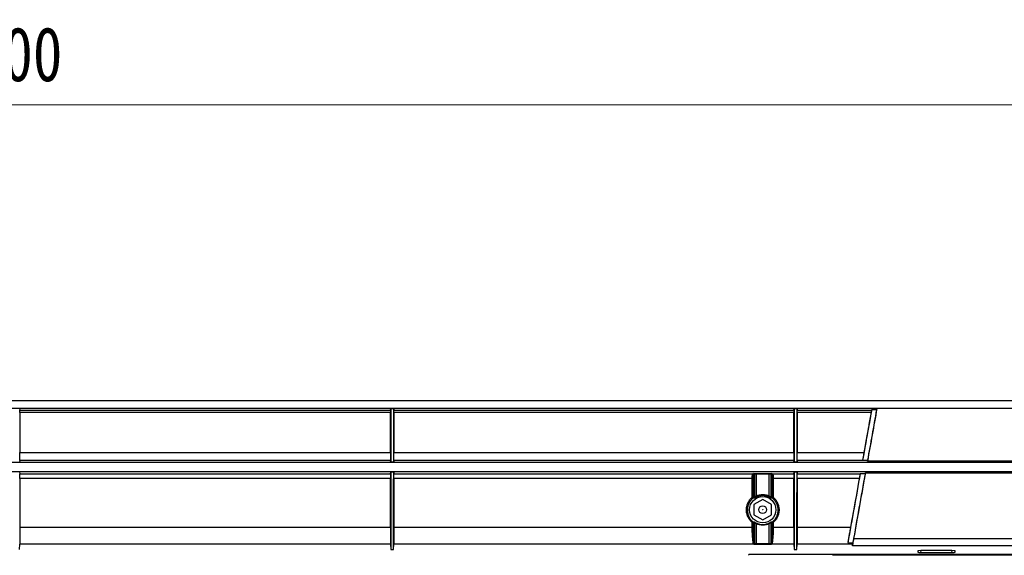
# Model space of a CAD drawing. Header units: millimetres. Extents: x 25 to 1935, y 715 to 2336.
# Tile 242 of 252: x 1713 to 1777, y 1049 to 1083. Entities that reach past the tile are written whole.
import ezdxf

# ---------------------------------------------------------------- set-up
doc = ezdxf.new("R2010")
doc.units = ezdxf.units.MM
doc.header["$LTSCALE"] = 2
doc.layers.get('0').update_dxf_attribs({"color": 2})
doc.styles.add('FS2312', font='simsun.ttf', dxfattribs={"width": 0.8})
doc.dimstyles.new('STANDARD$0', dxfattribs={"dimtxt": 3.5, "dimasz": 3, "dimexe": 1.5, "dimexo": 0.5, "dimgap": 1.5, "dimtad": 1, "dimdec": 1, "dimlfac": 5, "dimdsep": 46, "dimtxsty": 'FS2312', "dimblk1": 'OPEN', "dimblk2": 'OPEN', "dimsah": 1, "dimcen": 0, "dimclrd": 4, "dimclre": 4, "dimclrt": 4, "dimadec": 0, "dimazin": 0, "dimtfac": 1, "dimtdec": 1, "dimtmove": 1, "dimatfit": 0, "dimldrblk": 'OPEN', "dimfxl": 1, "dimtolj": 1, "dimtzin": 0, "dimlwd": 18, "dimlwe": 18, "dimarcsym": 1})

# ---------------------------------------------------------------- blocks, each defined once
blk = doc.blocks.new('_OPEN')
at = {"color": 0}
for p, q in [((-0.966, 0.259), (0, 0)), ((0, 0), (-1, 0)), ((0, 0), (-0.966, -0.259))]:
    blk.add_line(p, q, dxfattribs=at)
blk = doc.blocks.new('*D52')
at = {"color": 4, "lineweight": 18, "transparency": 16777216}
for p, q in [((1643.013, 1034.421), (1643.013, 1079.482)), ((1783.013, 1034.421), (1783.013, 1079.482)), ((1646.013, 1077.982), (1780.013, 1077.982))]:
    blk.add_line(p, q, dxfattribs=at)
at = {"layer": 'Defpoints', "color": 0, "transparency": 16777216}
for p in [(1783.013, 1077.982), (1643.013, 1033.921), (1783.013, 1033.921)]:
    blk.add_point(p, dxfattribs=at)
at = {"color": 4, "lineweight": 18, "transparency": 16777216, "xscale": 3, "yscale": 3, "zscale": 3, "rotation": 180}
blk.add_blockref('_OPEN', (1643.013, 1077.982), dxfattribs=at)
at = {"color": 4, "lineweight": 18, "transparency": 16777216, "xscale": 3, "yscale": 3, "zscale": 3}
blk.add_blockref('_OPEN', (1783.013, 1077.982), dxfattribs=at)
at = {"color": 4, "transparency": 16777216, "insert": (1713.013, 1081.232), "char_height": 3.5, "attachment_point": 5, "style": 'FS2312'}
blk.add_mtext('\\A1;700', dxfattribs=at)

msp = doc.modelspace()

# ---------------------------------------------------------------- linework, layer by layer
at = {"color": 2, "linetype": 'Continuous', "lineweight": 30}
for p, q in [((1625.983, 1058.92), (1800.044, 1058.92)), ((1625.987, 1058.419), (1781.927, 1058.419)), ((1713.113, 1058.401), (1713.122, 1058.282)), ((1713.122, 1058.282), (1737.024, 1058.282)), ((1737.023, 1058.146), (1713.123, 1058.146)), ((1737.024, 1058.282), (1737.033, 1058.401)), ((1737.033, 1058.401), (1737.233, 1058.401)), ((1737.233, 1058.401), (1737.242, 1058.282)), ((1737.242, 1058.282), (1763.024, 1058.282)), ((1763.023, 1058.146), (1737.243, 1058.146)), ((1763.024, 1058.282), (1763.033, 1058.401)), ((1763.033, 1058.401), (1763.233, 1058.401)), ((1763.233, 1058.401), (1763.242, 1058.282)), ((1763.242, 1058.282), (1768.026, 1058.282)), ((1768, 1058.146), (1763.243, 1058.146)), ((1768.026, 1058.282), (1768.032, 1058.304)), ((1768.35, 1058.306), (1768.032, 1058.304)), ((1768.372, 1058.385), (1768.35, 1058.306)), ((1781.906, 1058.385), (1768.372, 1058.385)), ((1713.123, 1055.547), (1737.023, 1055.547)), ((1737.243, 1055.547), (1763.023, 1055.547)), ((1763.243, 1055.547), (1767.535, 1055.547)), ((1781.927, 1054.92), (1644.1, 1054.92)), ((1713.12, 1055.035), (1713.105, 1054.931)), ((1737.027, 1055.035), (1713.12, 1055.035)), ((1737.041, 1054.931), (1737.027, 1055.035)), ((1737.225, 1054.931), (1737.041, 1054.931)), ((1737.24, 1055.035), (1737.225, 1054.931)), ((1763.027, 1055.035), (1737.24, 1055.035)), ((1763.041, 1054.931), (1763.027, 1055.035)), ((1763.225, 1054.931), (1763.041, 1054.931)), ((1763.24, 1055.035), (1763.225, 1054.931)), ((1767.766, 1055.035), (1763.24, 1055.035)), ((1767.765, 1054.997), (1767.766, 1055.035)), ((1781.85, 1054.997), (1767.765, 1054.997)), ((1644.1, 1054.32), (1781.927, 1054.32)), ((1713.104, 1054.31), (1713.121, 1054.182)), ((1737.025, 1054.182), (1737.042, 1054.31)), ((1737.042, 1054.31), (1737.224, 1054.31)), ((1737.224, 1054.31), (1737.241, 1054.182)), ((1763.025, 1054.182), (1763.042, 1054.31)), ((1763.042, 1054.31), (1763.224, 1054.31)), ((1763.224, 1054.31), (1763.241, 1054.182)), ((1713.121, 1054.182), (1737.025, 1054.182)), ((1737.023, 1053.886), (1713.123, 1053.886)), ((1737.241, 1054.182), (1760.378, 1054.182)), ((1760.335, 1053.886), (1737.243, 1053.886)), ((1760.378, 1054.182), (1760.439, 1054.2)), ((1760.596, 1054.207), (1761.43, 1054.207)), ((1760.596, 1054.163), (1760.596, 1054.207)), ((1761.43, 1054.163), (1760.596, 1054.163)), ((1761.43, 1054.163), (1761.43, 1054.207)), ((1761.587, 1054.2), (1761.648, 1054.182)), ((1761.648, 1054.182), (1763.025, 1054.182)), ((1763.023, 1053.886), (1761.691, 1053.886)), ((1763.241, 1054.182), (1767.293, 1054.182)), ((1767.238, 1053.886), (1763.243, 1053.886)), ((1767.293, 1054.182), (1767.295, 1054.187)), ((1767.613, 1054.187), (1767.295, 1054.187)), ((1767.613, 1054.187), (1767.629, 1054.233)), ((1767.629, 1054.233), (1781.839, 1054.233)), ((1761.013, 1052.515), (1760.447, 1052.189)), ((1761.579, 1052.189), (1761.013, 1052.515)), ((1760.447, 1052.189), (1760.447, 1051.536)), ((1761.579, 1051.536), (1761.579, 1052.189)), ((1760.447, 1051.536), (1761.013, 1051.209)), ((1761.013, 1051.209), (1761.579, 1051.536)), ((1713.123, 1050.737), (1737.023, 1050.737)), ((1737.243, 1050.737), (1759.763, 1050.737)), ((1759.763, 1050.737), (1760.336, 1050.737)), ((1761.69, 1050.737), (1762.264, 1050.737)), ((1762.264, 1050.737), (1763.023, 1050.737)), ((1763.243, 1050.737), (1766.676, 1050.737)), ((1766.874, 1050.007), (1781.785, 1050.007)), ((1713.096, 1049.299), (1713.119, 1049.635)), ((1737.028, 1049.635), (1713.119, 1049.635)), ((1737.028, 1049.635), (1737.05, 1049.299)), ((1737.05, 1049.299), (1737.216, 1049.299)), ((1737.216, 1049.299), (1737.239, 1049.635)), ((1759.763, 1049.635), (1737.239, 1049.635)), ((1760.434, 1049.635), (1759.763, 1049.635)), ((1760.439, 1049.631), (1760.434, 1049.635)), ((1760.493, 1049.696), (1760.498, 1049.693)), ((1760.597, 1049.69), (1761.43, 1049.69)), ((1760.597, 1049.618), (1760.597, 1049.69)), ((1761.43, 1049.618), (1760.597, 1049.618)), ((1761.43, 1049.618), (1761.43, 1049.69)), ((1761.528, 1049.693), (1761.533, 1049.696)), ((1761.592, 1049.635), (1761.587, 1049.631)), ((1762.264, 1049.635), (1761.592, 1049.635)), ((1763.028, 1049.635), (1762.264, 1049.635)), ((1763.028, 1049.635), (1763.05, 1049.299)), ((1763.05, 1049.299), (1763.216, 1049.299)), ((1763.216, 1049.299), (1763.239, 1049.635)), ((1766.803, 1049.635), (1763.239, 1049.635)), ((1766.502, 1049.744), (1766.819, 1049.735)), ((1766.793, 1049.526), (1766.803, 1049.635)), ((1781.803, 1049.526), (1766.793, 1049.526)), ((1771.013, 1049.205), (1771.013, 1049.12)), ((1771.214, 1049.225), (1771.191, 1049.099)), ((1773.212, 1049.225), (1771.214, 1049.225)), ((1773.235, 1049.099), (1773.212, 1049.225)), ((1773.413, 1049.12), (1773.413, 1049.205)), ((1782.68, 1048.973), (1760.113, 1048.973)), ((1760.113, 1048.92), (1760.113, 1048.973)), ((1782.013, 1048.92), (1765.504, 1048.92)), ((1771.213, 1049.099), (1773.214, 1049.099))]:
    msp.add_line(p, q, dxfattribs=at)
at = {"color": 2, "linetype": 'Continuous', "lineweight": 30, "flags": 128}
for points in [[(1737.225, 1054.931), (1737.227, 1055.612), (1737.228, 1056.293), (1737.23, 1056.974), (1737.231, 1057.655), (1737.233, 1058.336), (1737.233, 1058.401)], [(1763.225, 1054.931), (1763.227, 1055.612), (1763.228, 1056.293), (1763.23, 1056.974), (1763.231, 1057.655), (1763.233, 1058.336), (1763.233, 1058.401)], [(1737.216, 1049.299), (1737.217, 1050.109), (1737.218, 1050.92), (1737.22, 1051.73), (1737.221, 1052.541), (1737.223, 1053.425), (1737.224, 1054.31)], [(1763.216, 1049.299), (1763.217, 1050.109), (1763.218, 1050.92), (1763.22, 1051.73), (1763.221, 1052.541), (1763.223, 1053.425), (1763.224, 1054.31)], [(1760.498, 1054.143), (1760.478, 1054.137), (1760.437, 1054.125)], [(1761.589, 1054.125), (1761.569, 1054.131), (1761.528, 1054.143)]]:
    msp.add_lwpolyline(points, dxfattribs=at)
at = {"color": 2, "linetype": 'Continuous', "lineweight": 30}
for radius in [0.846, 0.251]:
    msp.add_circle((1761.013, 1051.862), radius, dxfattribs=at)
for centre, radius, start, end in [((1760.346, 1053.792), 0.0945, 59.25138, 96.51442), ((1760.377, 1054.122), 0.0601, 2.89723, 89.02932), ((1760.438, 1054.14), 0.0601, 2.89956, 89.02935), ((1761.588, 1054.14), 0.0601, 90.97065, 177.10044), ((1761.649, 1054.122), 0.0601, 90.97068, 177.10277), ((1761.68, 1053.792), 0.0945, 83.48558, 120.74862), ((1760.347, 1052.56), 0.0995, 61.02578, 96.24702), ((1760.236, 1052.55), 0.147, 19.23553, 47.29997), ((1760.335, 1052.644), 0.06, 311.8472, 2.95655), ((1760.438, 1052.66), 0.0601, 306.68569, 2.8005), ((1760.405, 1052.641), 0.221, 10.97542, 30.04189), ((1761.621, 1052.641), 0.221, 149.95811, 169.02458), ((1761.588, 1052.66), 0.0601, 177.1995, 233.31431), ((1761.691, 1052.644), 0.06, 177.04345, 228.1528), ((1761.68, 1052.56), 0.0995, 83.75298, 118.97422), ((1761.79, 1052.55), 0.147, 132.70003, 160.76447), ((1760.424, 1050.987), 0.108, 117.67917, 144.56057), ((1760.336, 1051.037), 0.0599, 1.76965, 49.73095), ((1760.438, 1051.023), 0.06, 1.92765, 54.704), ((1761.588, 1051.023), 0.06, 125.296, 178.07235), ((1761.691, 1051.037), 0.0599, 130.26905, 178.23035), ((1761.602, 1050.987), 0.108, 35.43943, 62.32083), ((1760.347, 1050.942), 0.107, 63.41145, 95.85592), ((1760.736, 1050.903), 0.15, 139.8457, 158.22047), ((1761.29, 1050.903), 0.15, 21.77953, 40.1543), ((1761.679, 1050.942), 0.107, 84.14408, 116.58855), ((1760.438, 1049.692), 0.0607, 271.54313, 1.09328), ((1761.589, 1049.692), 0.0607, 178.90672, 268.45687)]:
    msp.add_arc(centre, radius, start, end, dxfattribs=at)
for centre, major_axis, ratio, start_param, end_param in [((1764.523, 1034.92), (12.961, 73.5), 0.008594, 1.25081, 1.287864), ((1764.841, 1034.92), (12.749, 72.3), 0.008594, 1.241786, 1.290932), ((1767.991, 1058.083), (0.035, 0.2), 0.008594, 0.088782, 1.25081), ((1767.518, 1055.434), (0.071, 0.4), 0.008594, 1.287864, 2.767024), ((1767.836, 1055.434), (0.071, 0.4), 0.008594, 2.804382, 3.090748), ((1764.523, 1034.92), (12.961, 73.5), 0.008594, 1.311331, 1.355429), ((1764.841, 1034.92), (12.749, 72.3), 0.008594, 1.301915, 1.362101), ((1767.223, 1053.782), (0.071, 0.4), 0.008594, 0.053875, 1.311331), ((1766.863, 1049.924), (0.071, 0.4), 0.008594, 1.362101, 3.038388), ((1771.216, 1049.204), (0.203, 0), 0.103166, 1.583107, 3.141724), ((1773.21, 1049.204), (0.203, 0), 0.103166, 6.283054, 7.84167), ((1771.216, 1049.12), (0.203, 0), 0.103472, 3.141395, 4.693939), ((1773.21, 1049.12), (0.203, 0), 0.103472, 4.730839, 6.283383)]:
    msp.add_ellipse(centre, major_axis=major_axis, ratio=ratio, start_param=start_param, end_param=end_param, dxfattribs=at)
for points, knots in [([(1713.123, 1058.146), (1713.123, 1058.183), (1713.123, 1058.216), (1713.123, 1058.263), (1713.123, 1058.278), (1713.122, 1058.282)], [0, 0, 0, 0, 0.5, 0.5, 1, 1, 1, 1]), ([(1737.024, 1058.282), (1737.024, 1058.279), (1737.024, 1058.264), (1737.023, 1058.216), (1737.023, 1058.183), (1737.023, 1058.146)], [0, 0, 0, 0, 0.5, 0.5, 1, 1, 1, 1]), ([(1737.033, 1058.401), (1737.034, 1058.174), (1737.034, 1057.947), (1737.035, 1057.72), (1737.035, 1057.493), (1737.036, 1057.266), (1737.036, 1057.039), (1737.037, 1056.812), (1737.037, 1056.585), (1737.038, 1056.358), (1737.038, 1056.12), (1737.039, 1055.882), (1737.039, 1055.644), (1737.04, 1055.407), (1737.04, 1055.169), (1737.041, 1054.931)], [0, 0, 0, 0, 0.00340494, 0.00340494, 0.00340494, 0.00680988, 0.00680988, 0.00680988, 0.01021482, 0.01021482, 0.01021482, 0.01378271, 0.01378271, 0.01378271, 0.01735059, 0.01735059, 0.01735059, 0.01735059]), ([(1737.243, 1058.146), (1737.243, 1058.183), (1737.243, 1058.216), (1737.243, 1058.263), (1737.243, 1058.278), (1737.242, 1058.282)], [0, 0, 0, 0, 0.5, 0.5, 1, 1, 1, 1]), ([(1763.024, 1058.282), (1763.024, 1058.279), (1763.024, 1058.264), (1763.023, 1058.216), (1763.023, 1058.183), (1763.023, 1058.146)], [0, 0, 0, 0, 0.5, 0.5, 1, 1, 1, 1]), ([(1763.033, 1058.401), (1763.034, 1058.174), (1763.034, 1057.947), (1763.035, 1057.72), (1763.035, 1057.493), (1763.036, 1057.266), (1763.036, 1057.039), (1763.037, 1056.812), (1763.037, 1056.585), (1763.038, 1056.358), (1763.038, 1056.12), (1763.039, 1055.882), (1763.039, 1055.644), (1763.04, 1055.407), (1763.04, 1055.169), (1763.041, 1054.931)], [0, 0, 0, 0, 0.00340494, 0.00340494, 0.00340494, 0.00680988, 0.00680988, 0.00680988, 0.01021482, 0.01021482, 0.01021482, 0.01378271, 0.01378271, 0.01378271, 0.01735059, 0.01735059, 0.01735059, 0.01735059]), ([(1763.243, 1058.146), (1763.243, 1058.183), (1763.243, 1058.216), (1763.243, 1058.263), (1763.243, 1058.278), (1763.242, 1058.282)], [0, 0, 0, 0, 0.5, 0.5, 1, 1, 1, 1]), ([(1713.12, 1055.035), (1713.12, 1055.036), (1713.12, 1055.041), (1713.12, 1055.058), (1713.121, 1055.069), (1713.121, 1055.113), (1713.122, 1055.154), (1713.122, 1055.227), (1713.122, 1055.254), (1713.123, 1055.309), (1713.123, 1055.338), (1713.123, 1055.398), (1713.123, 1055.428), (1713.123, 1055.487), (1713.123, 1055.517), (1713.123, 1055.547)], [0, 0, 0, 0, 0.125, 0.125, 0.25, 0.25, 0.5, 0.5, 0.625, 0.625, 0.75, 0.75, 0.875, 0.875, 1, 1, 1, 1]), ([(1737.023, 1055.547), (1737.023, 1055.517), (1737.023, 1055.488), (1737.023, 1055.428), (1737.023, 1055.398), (1737.024, 1055.309), (1737.024, 1055.252), (1737.024, 1055.179), (1737.025, 1055.156), (1737.025, 1055.116), (1737.025, 1055.099), (1737.026, 1055.069), (1737.026, 1055.058), (1737.026, 1055.042), (1737.026, 1055.036), (1737.027, 1055.035)], [0, 0, 0, 0, 0.125, 0.125, 0.25, 0.25, 0.5, 0.5, 0.625, 0.625, 0.75, 0.75, 0.875, 0.875, 1, 1, 1, 1]), ([(1737.24, 1055.035), (1737.24, 1055.036), (1737.24, 1055.041), (1737.24, 1055.058), (1737.241, 1055.069), (1737.241, 1055.113), (1737.242, 1055.154), (1737.242, 1055.227), (1737.242, 1055.254), (1737.243, 1055.309), (1737.243, 1055.338), (1737.243, 1055.398), (1737.243, 1055.428), (1737.243, 1055.487), (1737.243, 1055.517), (1737.243, 1055.547)], [0, 0, 0, 0, 0.125, 0.125, 0.25, 0.25, 0.5, 0.5, 0.625, 0.625, 0.75, 0.75, 0.875, 0.875, 1, 1, 1, 1]), ([(1763.023, 1055.547), (1763.023, 1055.517), (1763.023, 1055.488), (1763.023, 1055.428), (1763.023, 1055.398), (1763.024, 1055.309), (1763.024, 1055.252), (1763.024, 1055.179), (1763.025, 1055.156), (1763.025, 1055.116), (1763.025, 1055.099), (1763.026, 1055.069), (1763.026, 1055.058), (1763.026, 1055.042), (1763.026, 1055.036), (1763.027, 1055.035)], [0, 0, 0, 0, 0.125, 0.125, 0.25, 0.25, 0.5, 0.5, 0.625, 0.625, 0.75, 0.75, 0.875, 0.875, 1, 1, 1, 1]), ([(1763.24, 1055.035), (1763.24, 1055.036), (1763.24, 1055.041), (1763.24, 1055.058), (1763.241, 1055.069), (1763.241, 1055.113), (1763.242, 1055.154), (1763.242, 1055.227), (1763.242, 1055.254), (1763.243, 1055.309), (1763.243, 1055.338), (1763.243, 1055.398), (1763.243, 1055.428), (1763.243, 1055.487), (1763.243, 1055.517), (1763.243, 1055.547)], [0, 0, 0, 0, 0.125, 0.125, 0.25, 0.25, 0.5, 0.5, 0.625, 0.625, 0.75, 0.75, 0.875, 0.875, 1, 1, 1, 1]), ([(1737.042, 1054.31), (1737.042, 1054.04), (1737.043, 1053.77), (1737.043, 1053.499), (1737.044, 1053.229), (1737.044, 1052.959), (1737.045, 1052.689), (1737.045, 1052.419), (1737.046, 1052.149), (1737.046, 1051.878), (1737.047, 1051.608), (1737.047, 1051.338), (1737.048, 1051.068), (1737.048, 1050.798), (1737.048, 1050.528), (1737.049, 1050.257), (1737.049, 1049.938), (1737.05, 1049.618), (1737.05, 1049.299)], [0.06050719, 0.06050719, 0.06050719, 0.06050719, 0.06455971, 0.06455971, 0.06455971, 0.06861222, 0.06861222, 0.06861222, 0.07266473, 0.07266473, 0.07266473, 0.07671725, 0.07671725, 0.07671725, 0.08076976, 0.08076976, 0.08076976, 0.08556294, 0.08556294, 0.08556294, 0.08556294]), ([(1763.042, 1054.31), (1763.042, 1054.04), (1763.043, 1053.77), (1763.043, 1053.499), (1763.044, 1053.229), (1763.044, 1052.959), (1763.045, 1052.689), (1763.045, 1052.419), (1763.046, 1052.149), (1763.046, 1051.878), (1763.047, 1051.608), (1763.047, 1051.338), (1763.048, 1051.068), (1763.048, 1050.798), (1763.048, 1050.528), (1763.049, 1050.257), (1763.049, 1049.938), (1763.05, 1049.618), (1763.05, 1049.299)], [0.06050719, 0.06050719, 0.06050719, 0.06050719, 0.06455971, 0.06455971, 0.06455971, 0.06861222, 0.06861222, 0.06861222, 0.07266473, 0.07266473, 0.07266473, 0.07671725, 0.07671725, 0.07671725, 0.08076976, 0.08076976, 0.08076976, 0.08556294, 0.08556294, 0.08556294, 0.08556294]), ([(1713.123, 1053.886), (1713.123, 1053.926), (1713.123, 1053.964), (1713.123, 1054.035), (1713.123, 1054.066), (1713.122, 1054.146), (1713.122, 1054.177), (1713.121, 1054.182)], [0, 0, 0, 0, 0.25, 0.25, 0.5, 0.5, 1, 1, 1, 1]), ([(1737.025, 1054.182), (1737.025, 1054.18), (1737.025, 1054.171), (1737.024, 1054.141), (1737.024, 1054.12), (1737.023, 1054.04), (1737.023, 1053.967), (1737.023, 1053.886)], [0, 0, 0, 0, 0.25, 0.25, 0.5, 0.5, 1, 1, 1, 1]), ([(1737.243, 1053.886), (1737.243, 1053.926), (1737.243, 1053.964), (1737.243, 1054.035), (1737.243, 1054.066), (1737.242, 1054.146), (1737.242, 1054.177), (1737.241, 1054.182)], [0, 0, 0, 0, 0.25, 0.25, 0.5, 0.5, 1, 1, 1, 1]), ([(1760.335, 1053.886), (1760.335, 1053.927), (1760.336, 1053.965), (1760.34, 1054.036), (1760.343, 1054.067), (1760.355, 1054.146), (1760.366, 1054.177), (1760.378, 1054.182)], [0, 0, 0, 0, 0.25, 0.25, 0.5, 0.5, 1, 1, 1, 1]), ([(1760.437, 1054.125), (1760.425, 1054.121), (1760.414, 1054.095), (1760.402, 1054.027), (1760.399, 1054.001), (1760.395, 1053.94), (1760.394, 1053.908), (1760.394, 1053.873)], [0, 0, 0, 0, 0.5, 0.5, 0.75, 0.75, 1, 1, 1, 1]), ([(1760.439, 1054.2), (1760.446, 1054.202), (1760.465, 1054.204), (1760.521, 1054.207), (1760.558, 1054.207), (1760.596, 1054.207)], [0, 0, 0, 0, 0.5, 0.5, 1, 1, 1, 1]), ([(1760.596, 1054.163), (1760.572, 1054.163), (1760.548, 1054.161), (1760.513, 1054.153), (1760.502, 1054.148), (1760.498, 1054.143)], [0, 0, 0, 0, 0.5, 0.5, 1, 1, 1, 1]), ([(1761.43, 1054.207), (1761.468, 1054.207), (1761.505, 1054.207), (1761.562, 1054.204), (1761.581, 1054.202), (1761.587, 1054.2)], [0, 0, 0, 0, 0.5, 0.5, 1, 1, 1, 1]), ([(1761.528, 1054.143), (1761.524, 1054.148), (1761.513, 1054.153), (1761.478, 1054.161), (1761.455, 1054.163), (1761.43, 1054.163)], [0, 0, 0, 0, 0.5, 0.5, 1, 1, 1, 1]), ([(1761.632, 1053.873), (1761.632, 1053.943), (1761.628, 1054.005), (1761.616, 1054.072), (1761.612, 1054.09), (1761.601, 1054.116), (1761.595, 1054.123), (1761.589, 1054.125)], [0, 0, 0, 0, 0.5, 0.5, 0.75, 0.75, 1, 1, 1, 1]), ([(1761.648, 1054.182), (1761.655, 1054.18), (1761.66, 1054.171), (1761.671, 1054.141), (1761.675, 1054.12), (1761.687, 1054.041), (1761.691, 1053.968), (1761.691, 1053.886)], [0, 0, 0, 0, 0.25, 0.25, 0.5, 0.5, 1, 1, 1, 1]), ([(1763.025, 1054.182), (1763.025, 1054.18), (1763.025, 1054.171), (1763.024, 1054.141), (1763.024, 1054.12), (1763.023, 1054.04), (1763.023, 1053.967), (1763.023, 1053.886)], [0, 0, 0, 0, 0.25, 0.25, 0.5, 0.5, 1, 1, 1, 1]), ([(1763.243, 1053.886), (1763.243, 1053.926), (1763.243, 1053.964), (1763.243, 1054.035), (1763.243, 1054.066), (1763.242, 1054.146), (1763.242, 1054.177), (1763.241, 1054.182)], [0, 0, 0, 0, 0.25, 0.25, 0.5, 0.5, 1, 1, 1, 1]), ([(1767.295, 1054.187), (1767.164, 1053.452), (1767.032, 1052.714), (1766.768, 1051.233), (1766.635, 1050.49), (1766.502, 1049.744)], [0, 0, 0, 0, 0.5, 0.5, 1, 1, 1, 1]), ([(1767.613, 1054.187), (1767.481, 1053.451), (1767.349, 1052.712), (1767.084, 1051.227), (1766.952, 1050.482), (1766.819, 1049.735)], [0, 0, 0, 0, 0.5, 0.5, 1, 1, 1, 1]), ([(1760.336, 1051.049), (1760.277, 1051.099), (1760.224, 1051.155), (1760.131, 1051.277), (1760.091, 1051.344), (1760.027, 1051.482), (1760.003, 1051.554), (1759.97, 1051.704), (1759.962, 1051.779), (1759.962, 1051.893), (1759.964, 1051.931), (1759.972, 1052.006), (1759.978, 1052.044), (1760.003, 1052.156), (1760.027, 1052.227), (1760.075, 1052.331), (1760.093, 1052.365), (1760.133, 1052.431), (1760.154, 1052.462), (1760.224, 1052.553), (1760.276, 1052.608), (1760.336, 1052.659)], [0, 0, 0, 0, 0.125, 0.125, 0.25, 0.25, 0.375, 0.375, 0.5, 0.5, 0.5625, 0.5625, 0.625, 0.625, 0.75, 0.75, 0.8125, 0.8125, 0.875, 0.875, 1, 1, 1, 1]), ([(1760.375, 1052.599), (1760.319, 1052.552), (1760.269, 1052.499), (1760.204, 1052.414), (1760.183, 1052.384), (1760.146, 1052.323), (1760.129, 1052.291), (1760.084, 1052.193), (1760.061, 1052.125), (1760.037, 1052.02), (1760.031, 1051.985), (1760.024, 1051.913), (1760.022, 1051.878), (1760.021, 1051.771), (1760.029, 1051.699), (1760.06, 1051.558), (1760.083, 1051.491), (1760.143, 1051.36), (1760.181, 1051.297), (1760.268, 1051.182), (1760.318, 1051.13), (1760.374, 1051.082)], [0, 0, 0, 0, 0.125, 0.125, 0.1875, 0.1875, 0.25, 0.25, 0.375, 0.375, 0.4375, 0.4375, 0.5, 0.5, 0.625, 0.625, 0.75, 0.75, 0.875, 0.875, 1, 1, 1, 1]), ([(1760.622, 1052.683), (1760.586, 1052.666), (1760.552, 1052.649), (1760.5, 1052.622), (1760.481, 1052.612), (1760.474, 1052.612)], [0, 0, 0, 0, 0.5, 0.5, 1, 1, 1, 1]), ([(1760.498, 1052.663), (1760.501, 1052.665), (1760.506, 1052.67), (1760.518, 1052.683), (1760.526, 1052.691), (1760.552, 1052.716), (1760.573, 1052.734), (1760.597, 1052.752)], [0, 0, 0, 0, 0.25, 0.25, 0.5, 0.5, 1, 1, 1, 1]), ([(1760.597, 1052.752), (1760.662, 1052.782), (1760.729, 1052.805), (1760.869, 1052.836), (1760.941, 1052.844), (1761.084, 1052.844), (1761.155, 1052.837), (1761.296, 1052.806), (1761.364, 1052.782), (1761.43, 1052.752)], [0, 0, 0, 0, 0.25, 0.25, 0.5, 0.5, 0.75, 0.75, 1, 1, 1, 1]), ([(1761.404, 1052.683), (1761.343, 1052.712), (1761.279, 1052.733), (1761.147, 1052.763), (1761.08, 1052.77), (1760.946, 1052.77), (1760.878, 1052.762), (1760.747, 1052.733), (1760.683, 1052.712), (1760.622, 1052.683)], [0, 0, 0, 0, 0.25, 0.25, 0.5, 0.5, 0.75, 0.75, 1, 1, 1, 1]), ([(1761.552, 1052.612), (1761.549, 1052.612), (1761.542, 1052.614), (1761.524, 1052.623), (1761.513, 1052.629), (1761.474, 1052.649), (1761.441, 1052.666), (1761.404, 1052.683)], [0, 0, 0, 0, 0.25, 0.25, 0.5, 0.5, 1, 1, 1, 1]), ([(1761.43, 1052.752), (1761.454, 1052.734), (1761.475, 1052.716), (1761.5, 1052.691), (1761.508, 1052.683), (1761.521, 1052.67), (1761.526, 1052.665), (1761.528, 1052.663)], [0, 0, 0, 0, 0.5, 0.5, 0.75, 0.75, 1, 1, 1, 1]), ([(1761.652, 1051.082), (1761.708, 1051.13), (1761.758, 1051.182), (1761.824, 1051.268), (1761.844, 1051.298), (1761.881, 1051.36), (1761.898, 1051.392), (1761.944, 1051.49), (1761.966, 1051.558), (1761.989, 1051.663), (1761.995, 1051.699), (1762.003, 1051.77), (1762.005, 1051.806), (1762.005, 1051.913), (1761.997, 1051.984), (1761.966, 1052.125), (1761.943, 1052.192), (1761.883, 1052.322), (1761.845, 1052.385), (1761.757, 1052.499), (1761.708, 1052.552), (1761.651, 1052.599)], [0, 0, 0, 0, 0.125, 0.125, 0.1875, 0.1875, 0.25, 0.25, 0.375, 0.375, 0.4375, 0.4375, 0.5, 0.5, 0.625, 0.625, 0.75, 0.75, 0.875, 0.875, 1, 1, 1, 1]), ([(1761.691, 1052.659), (1761.75, 1052.608), (1761.803, 1052.553), (1761.895, 1052.431), (1761.935, 1052.365), (1761.999, 1052.227), (1762.023, 1052.155), (1762.048, 1052.043), (1762.054, 1052.005), (1762.062, 1051.93), (1762.067, 1051.854), (1762.062, 1051.779), (1762.054, 1051.703), (1762.048, 1051.665), (1762.023, 1051.553), (1761.999, 1051.482), (1761.951, 1051.378), (1761.933, 1051.343), (1761.893, 1051.278), (1761.872, 1051.246), (1761.802, 1051.155), (1761.75, 1051.099), (1761.69, 1051.049)], [0, 0, 0, 0, 0.125, 0.125, 0.25, 0.25, 0.375, 0.375, 0.4375, 0.4375, 0.5, 0.5625, 0.5625, 0.625, 0.625, 0.75, 0.75, 0.8125, 0.8125, 0.875, 0.875, 1, 1, 1, 1]), ([(1761.018, 1051.866), (1761.017, 1051.867), (1761.016, 1051.867), (1761.016, 1051.867), (1761.015, 1051.868), (1761.014, 1051.868), (1761.013, 1051.868), (1761.012, 1051.868), (1761.012, 1051.868), (1761.011, 1051.867), (1761.01, 1051.867), (1761.009, 1051.867), (1761.009, 1051.866), (1761.008, 1051.866), (1761.008, 1051.865), (1761.007, 1051.865), (1761.007, 1051.864), (1761.006, 1051.863), (1761.006, 1051.862), (1761.006, 1051.862), (1761.006, 1051.861), (1761.006, 1051.86), (1761.006, 1051.859), (1761.006, 1051.858), (1761.006, 1051.857), (1761.006, 1051.856), (1761.007, 1051.855), (1761.008, 1051.854), (1761.008, 1051.854), (1761.009, 1051.853), (1761.01, 1051.853), (1761.011, 1051.852), (1761.011, 1051.852), (1761.012, 1051.852), (1761.013, 1051.852), (1761.014, 1051.852), (1761.015, 1051.852), (1761.015, 1051.852), (1761.016, 1051.853), (1761.017, 1051.853), (1761.018, 1051.853), (1761.018, 1051.854), (1761.019, 1051.855), (1761.019, 1051.855), (1761.02, 1051.856), (1761.02, 1051.857), (1761.02, 1051.857), (1761.021, 1051.858), (1761.021, 1051.859), (1761.021, 1051.86), (1761.021, 1051.861), (1761.02, 1051.862), (1761.02, 1051.863), (1761.02, 1051.864), (1761.019, 1051.865), (1761.019, 1051.865), (1761.018, 1051.866), (1761.018, 1051.866)], [0, 0, 0, 0, 0.0000125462, 0.0000125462, 0.0000125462, 0.0000250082, 0.0000250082, 0.0000250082, 0.0000367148, 0.0000367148, 0.0000367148, 0.0000483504, 0.0000483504, 0.0000483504, 0.0000605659, 0.0000605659, 0.0000605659, 0.0000738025, 0.0000738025, 0.0000738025, 0.0000881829, 0.0000881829, 0.0000881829, 0.0001033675, 0.0001033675, 0.0001033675, 0.0001185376, 0.0001185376, 0.0001185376, 0.0001327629, 0.0001327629, 0.0001327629, 0.0001456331, 0.0001456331, 0.0001456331, 0.0001574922, 0.0001574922, 0.0001574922, 0.0001690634, 0.0001690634, 0.0001690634, 0.0001810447, 0.0001810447, 0.0001810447, 0.0001939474, 0.0001939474, 0.0001939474, 0.0002080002, 0.0002080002, 0.0002080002, 0.0002230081, 0.0002230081, 0.0002230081, 0.0002382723, 0.0002382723, 0.0002382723, 0.0002481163, 0.0002481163, 0.0002481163, 0.0002481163]), ([(1760.473, 1051.072), (1760.476, 1051.072), (1760.482, 1051.069), (1760.501, 1051.061), (1760.512, 1051.054), (1760.554, 1051.033), (1760.587, 1051.016), (1760.621, 1051)], [0, 0, 0, 0, 0.25, 0.25, 0.5, 0.5, 1, 1, 1, 1]), ([(1761.405, 1051), (1761.439, 1051.016), (1761.473, 1051.033), (1761.514, 1051.054), (1761.526, 1051.061), (1761.544, 1051.069), (1761.55, 1051.072), (1761.553, 1051.072)], [0, 0, 0, 0, 0.5, 0.5, 0.75, 0.75, 1, 1, 1, 1]), ([(1713.123, 1050.737), (1713.123, 1050.631), (1713.123, 1050.525), (1713.123, 1050.366), (1713.123, 1050.312), (1713.123, 1050.206), (1713.122, 1050.152), (1713.122, 1050.047), (1713.122, 1049.995), (1713.121, 1049.895), (1713.121, 1049.848), (1713.121, 1049.761), (1713.12, 1049.721), (1713.12, 1049.675), (1713.12, 1049.663), (1713.119, 1049.644), (1713.119, 1049.637), (1713.119, 1049.635)], [0, 0, 0, 0, 0.25, 0.25, 0.375, 0.375, 0.5, 0.5, 0.625, 0.625, 0.75, 0.75, 0.875, 0.875, 0.9375, 0.9375, 1, 1, 1, 1]), ([(1737.023, 1050.737), (1737.023, 1050.631), (1737.023, 1050.525), (1737.023, 1050.366), (1737.024, 1050.313), (1737.024, 1050.206), (1737.024, 1050.152), (1737.024, 1050.047), (1737.024, 1049.995), (1737.025, 1049.895), (1737.025, 1049.848), (1737.026, 1049.761), (1737.026, 1049.721), (1737.027, 1049.676), (1737.027, 1049.663), (1737.027, 1049.644), (1737.027, 1049.637), (1737.028, 1049.635)], [0, 0, 0, 0, 0.25, 0.25, 0.375, 0.375, 0.5, 0.5, 0.625, 0.625, 0.75, 0.75, 0.875, 0.875, 0.9375, 0.9375, 1, 1, 1, 1]), ([(1737.243, 1050.737), (1737.243, 1050.631), (1737.243, 1050.525), (1737.243, 1050.366), (1737.243, 1050.312), (1737.243, 1050.206), (1737.242, 1050.152), (1737.242, 1050.047), (1737.242, 1049.995), (1737.241, 1049.895), (1737.241, 1049.848), (1737.241, 1049.761), (1737.24, 1049.721), (1737.24, 1049.675), (1737.24, 1049.663), (1737.239, 1049.644), (1737.239, 1049.637), (1737.239, 1049.635)], [0, 0, 0, 0, 0.25, 0.25, 0.375, 0.375, 0.5, 0.5, 0.625, 0.625, 0.75, 0.75, 0.875, 0.875, 0.9375, 0.9375, 1, 1, 1, 1]), ([(1760.434, 1049.635), (1760.426, 1049.64), (1760.418, 1049.66), (1760.407, 1049.705), (1760.403, 1049.722), (1760.396, 1049.76), (1760.393, 1049.781), (1760.383, 1049.845), (1760.377, 1049.894), (1760.367, 1049.993), (1760.363, 1050.044), (1760.355, 1050.149), (1760.352, 1050.202), (1760.346, 1050.309), (1760.344, 1050.362), (1760.338, 1050.523), (1760.337, 1050.631), (1760.336, 1050.737)], [0, 0, 0, 0, 0.125, 0.125, 0.1875, 0.1875, 0.25, 0.25, 0.375, 0.375, 0.5, 0.5, 0.625, 0.625, 0.75, 0.75, 1, 1, 1, 1]), ([(1760.336, 1050.737), (1760.35, 1050.737), (1760.364, 1050.736), (1760.386, 1050.732), (1760.393, 1050.729), (1760.396, 1050.726)], [0, 0, 0, 0, 0.5, 0.5, 1, 1, 1, 1]), ([(1760.396, 1050.726), (1760.396, 1050.629), (1760.397, 1050.529), (1760.404, 1050.331), (1760.409, 1050.233), (1760.42, 1050.086), (1760.424, 1050.039), (1760.434, 1049.946), (1760.439, 1049.901), (1760.449, 1049.839), (1760.452, 1049.819), (1760.459, 1049.783), (1760.463, 1049.766), (1760.471, 1049.736), (1760.475, 1049.724), (1760.484, 1049.705), (1760.489, 1049.699), (1760.493, 1049.696)], [0, 0, 0, 0, 0.25, 0.25, 0.5, 0.5, 0.625, 0.625, 0.75, 0.75, 0.8125, 0.8125, 0.875, 0.875, 0.9375, 0.9375, 1, 1, 1, 1]), ([(1760.597, 1050.959), (1760.576, 1050.974), (1760.555, 1050.99), (1760.528, 1051.011), (1760.519, 1051.017), (1760.505, 1051.025), (1760.5, 1051.026), (1760.498, 1051.025)], [0, 0, 0, 0, 0.5, 0.5, 0.75, 0.75, 1, 1, 1, 1]), ([(1761.43, 1050.959), (1761.364, 1050.928), (1761.297, 1050.906), (1761.157, 1050.875), (1761.085, 1050.867), (1760.942, 1050.867), (1760.871, 1050.874), (1760.73, 1050.905), (1760.662, 1050.928), (1760.597, 1050.959)], [0, 0, 0, 0, 0.25, 0.25, 0.5, 0.5, 0.75, 0.75, 1, 1, 1, 1]), ([(1760.621, 1051), (1760.683, 1050.971), (1760.747, 1050.95), (1760.879, 1050.92), (1760.946, 1050.913), (1761.081, 1050.913), (1761.149, 1050.921), (1761.28, 1050.95), (1761.343, 1050.971), (1761.405, 1051)], [0, 0, 0, 0, 0.25, 0.25, 0.5, 0.5, 0.75, 0.75, 1, 1, 1, 1]), ([(1761.528, 1051.025), (1761.526, 1051.026), (1761.521, 1051.025), (1761.508, 1051.017), (1761.499, 1051.011), (1761.471, 1050.99), (1761.45, 1050.974), (1761.43, 1050.959)], [0, 0, 0, 0, 0.25, 0.25, 0.5, 0.5, 1, 1, 1, 1]), ([(1761.533, 1049.696), (1761.538, 1049.699), (1761.542, 1049.705), (1761.551, 1049.724), (1761.555, 1049.736), (1761.567, 1049.781), (1761.575, 1049.819), (1761.587, 1049.902), (1761.593, 1049.946), (1761.602, 1050.04), (1761.607, 1050.087), (1761.614, 1050.185), (1761.617, 1050.234), (1761.622, 1050.333), (1761.624, 1050.383), (1761.629, 1050.53), (1761.631, 1050.628), (1761.631, 1050.726)], [0, 0, 0, 0, 0.0625, 0.0625, 0.125, 0.125, 0.25, 0.25, 0.375, 0.375, 0.5, 0.5, 0.625, 0.625, 0.75, 0.75, 1, 1, 1, 1]), ([(1761.69, 1050.737), (1761.69, 1050.711), (1761.69, 1050.684), (1761.689, 1050.631), (1761.689, 1050.604), (1761.687, 1050.525), (1761.686, 1050.471), (1761.682, 1050.364), (1761.68, 1050.311), (1761.675, 1050.204), (1761.671, 1050.15), (1761.664, 1050.045), (1761.659, 1049.993), (1761.649, 1049.894), (1761.643, 1049.846), (1761.63, 1049.759), (1761.623, 1049.72), (1761.612, 1049.675), (1761.608, 1049.663), (1761.602, 1049.648), (1761.6, 1049.644), (1761.596, 1049.638), (1761.594, 1049.636), (1761.592, 1049.635)], [0, 0, 0, 0, 0.0625, 0.0625, 0.125, 0.125, 0.25, 0.25, 0.375, 0.375, 0.5, 0.5, 0.625, 0.625, 0.75, 0.75, 0.875, 0.875, 0.9375, 0.9375, 0.96875, 0.96875, 1, 1, 1, 1]), ([(1761.69, 1050.737), (1761.676, 1050.737), (1761.662, 1050.736), (1761.641, 1050.732), (1761.633, 1050.729), (1761.631, 1050.726)], [0, 0, 0, 0, 0.5, 0.5, 1, 1, 1, 1]), ([(1763.023, 1050.737), (1763.023, 1050.631), (1763.023, 1050.525), (1763.023, 1050.366), (1763.024, 1050.313), (1763.024, 1050.206), (1763.024, 1050.152), (1763.024, 1050.047), (1763.024, 1049.995), (1763.025, 1049.895), (1763.025, 1049.848), (1763.026, 1049.761), (1763.026, 1049.721), (1763.027, 1049.676), (1763.027, 1049.663), (1763.027, 1049.644), (1763.027, 1049.637), (1763.028, 1049.635)], [0, 0, 0, 0, 0.25, 0.25, 0.375, 0.375, 0.5, 0.5, 0.625, 0.625, 0.75, 0.75, 0.875, 0.875, 0.9375, 0.9375, 1, 1, 1, 1]), ([(1763.243, 1050.737), (1763.243, 1050.631), (1763.243, 1050.525), (1763.243, 1050.366), (1763.243, 1050.312), (1763.243, 1050.206), (1763.242, 1050.152), (1763.242, 1050.047), (1763.242, 1049.995), (1763.241, 1049.895), (1763.241, 1049.848), (1763.241, 1049.761), (1763.24, 1049.721), (1763.24, 1049.675), (1763.24, 1049.663), (1763.239, 1049.644), (1763.239, 1049.637), (1763.239, 1049.635)], [0, 0, 0, 0, 0.25, 0.25, 0.375, 0.375, 0.5, 0.5, 0.625, 0.625, 0.75, 0.75, 0.875, 0.875, 0.9375, 0.9375, 1, 1, 1, 1]), ([(1766.676, 1050.737), (1766.673, 1050.72), (1766.667, 1050.686), (1766.658, 1050.634), (1766.648, 1050.583), (1766.639, 1050.531), (1766.625, 1050.453), (1766.607, 1050.35), (1766.584, 1050.218), (1766.562, 1050.09), (1766.544, 1049.988), (1766.531, 1049.915), (1766.523, 1049.866), (1766.515, 1049.821), (1766.508, 1049.78), (1766.504, 1049.756), (1766.502, 1049.744)], [0, 0, 0, 0, 0.050109, 0.100035, 0.149829, 0.199539, 0.249215, 0.375576, 0.497937, 0.627653, 0.748928, 0.803898, 0.856173, 0.906048, 0.953862, 1, 1, 1, 1]), ([(1760.434, 1049.635), (1760.45, 1049.635), (1760.465, 1049.642), (1760.487, 1049.665), (1760.493, 1049.681), (1760.493, 1049.696)], [0, 0, 0, 0, 0.5, 0.5, 1, 1, 1, 1]), ([(1760.597, 1049.618), (1760.559, 1049.618), (1760.523, 1049.619), (1760.465, 1049.624), (1760.446, 1049.628), (1760.439, 1049.631)], [0, 0, 0, 0, 0.5, 0.5, 1, 1, 1, 1]), ([(1760.498, 1049.693), (1760.502, 1049.692), (1760.515, 1049.691), (1760.55, 1049.69), (1760.573, 1049.69), (1760.597, 1049.69)], [0, 0, 0, 0, 0.5, 0.5, 1, 1, 1, 1]), ([(1761.43, 1049.69), (1761.453, 1049.69), (1761.476, 1049.69), (1761.512, 1049.691), (1761.524, 1049.692), (1761.528, 1049.693)], [0, 0, 0, 0, 0.5, 0.5, 1, 1, 1, 1]), ([(1761.587, 1049.631), (1761.58, 1049.628), (1761.561, 1049.624), (1761.504, 1049.619), (1761.467, 1049.618), (1761.43, 1049.618)], [0, 0, 0, 0, 0.5, 0.5, 1, 1, 1, 1]), ([(1761.592, 1049.635), (1761.577, 1049.635), (1761.561, 1049.642), (1761.539, 1049.665), (1761.533, 1049.681), (1761.533, 1049.696)], [0, 0, 0, 0, 0.5, 0.5, 1, 1, 1, 1]), ([(1766.819, 1049.735), (1766.817, 1049.728), (1766.815, 1049.715), (1766.812, 1049.697), (1766.81, 1049.681), (1766.807, 1049.665), (1766.805, 1049.651), (1766.803, 1049.64), (1766.803, 1049.636), (1766.803, 1049.635)], [0, 0, 0, 0, 0.129013, 0.254831, 0.378137, 0.499658, 0.667885, 0.83382, 1, 1, 1, 1])]:
    msp.add_open_spline(points, degree=3, knots=knots, dxfattribs=at)
for points in [[(1713.123, 1058.146), (1713.123, 1057.285), (1713.123, 1056.418), (1713.123, 1055.547)], [(1737.023, 1055.547), (1737.023, 1056.418), (1737.023, 1057.285), (1737.023, 1058.146)], [(1737.243, 1058.146), (1737.243, 1057.285), (1737.243, 1056.418), (1737.243, 1055.547)], [(1763.023, 1055.547), (1763.023, 1056.418), (1763.023, 1057.285), (1763.023, 1058.146)], [(1763.243, 1058.146), (1763.243, 1057.285), (1763.243, 1056.418), (1763.243, 1055.547)], [(1768.032, 1058.304), (1767.84, 1057.231), (1767.646, 1056.15), (1767.452, 1055.062)], [(1768.35, 1058.306), (1768.157, 1057.23), (1767.964, 1056.147), (1767.769, 1055.057)], [(1767.452, 1055.062), (1767.557, 1055.06), (1767.663, 1055.059), (1767.769, 1055.057)], [(1713.123, 1053.886), (1713.123, 1052.842), (1713.123, 1051.792), (1713.123, 1050.737)], [(1737.023, 1050.737), (1737.023, 1051.792), (1737.023, 1052.842), (1737.023, 1053.886)], [(1737.243, 1053.886), (1737.243, 1052.842), (1737.243, 1051.792), (1737.243, 1050.737)], [(1760.336, 1052.659), (1760.336, 1053.068), (1760.335, 1053.477), (1760.335, 1053.886)], [(1760.394, 1053.873), (1760.394, 1053.465), (1760.395, 1053.056), (1760.395, 1052.647)], [(1760.498, 1052.663), (1760.498, 1053.157), (1760.498, 1053.651), (1760.498, 1054.143)], [(1760.596, 1054.163), (1760.597, 1053.694), (1760.597, 1053.224), (1760.597, 1052.752)], [(1761.43, 1052.752), (1761.43, 1053.224), (1761.43, 1053.694), (1761.43, 1054.163)], [(1761.528, 1054.143), (1761.528, 1053.651), (1761.528, 1053.157), (1761.528, 1052.663)], [(1761.632, 1052.647), (1761.632, 1053.056), (1761.632, 1053.465), (1761.632, 1053.873)], [(1761.691, 1053.886), (1761.691, 1053.477), (1761.691, 1053.068), (1761.691, 1052.659)], [(1763.023, 1050.737), (1763.023, 1051.792), (1763.023, 1052.842), (1763.023, 1053.886)], [(1763.243, 1053.886), (1763.243, 1052.842), (1763.243, 1051.792), (1763.243, 1050.737)], [(1760.474, 1052.612), (1760.441, 1052.609), (1760.408, 1052.605), (1760.375, 1052.599)], [(1760.395, 1052.647), (1760.429, 1052.654), (1760.464, 1052.659), (1760.498, 1052.663)], [(1761.528, 1052.663), (1761.563, 1052.659), (1761.597, 1052.654), (1761.632, 1052.647)], [(1761.651, 1052.599), (1761.618, 1052.605), (1761.585, 1052.609), (1761.552, 1052.612)], [(1760.374, 1051.082), (1760.407, 1051.077), (1760.44, 1051.074), (1760.473, 1051.072)], [(1761.553, 1051.072), (1761.586, 1051.074), (1761.619, 1051.077), (1761.652, 1051.082)], [(1760.336, 1050.737), (1760.336, 1050.841), (1760.336, 1050.945), (1760.336, 1051.049)], [(1760.498, 1051.025), (1760.464, 1051.028), (1760.43, 1051.032), (1760.395, 1051.038)], [(1760.395, 1051.038), (1760.395, 1050.934), (1760.395, 1050.83), (1760.396, 1050.726)], [(1760.498, 1049.693), (1760.498, 1050.138), (1760.498, 1050.582), (1760.498, 1051.025)], [(1760.597, 1050.959), (1760.597, 1050.536), (1760.597, 1050.113), (1760.597, 1049.69)], [(1761.43, 1049.69), (1761.43, 1050.113), (1761.43, 1050.536), (1761.43, 1050.959)], [(1761.631, 1051.038), (1761.597, 1051.032), (1761.562, 1051.028), (1761.528, 1051.025)], [(1761.528, 1051.025), (1761.528, 1050.582), (1761.528, 1050.138), (1761.528, 1049.693)], [(1761.631, 1050.726), (1761.631, 1050.83), (1761.631, 1050.934), (1761.631, 1051.038)], [(1761.69, 1051.049), (1761.69, 1050.945), (1761.69, 1050.841), (1761.69, 1050.737)]]:
    msp.add_open_spline(points, degree=3, dxfattribs=at)

# ---------------------------------------------------------------- dimensions: what is measured, and where the dimension line sits
dim = msp.add_linear_dim(base=(1783.013, 1077.982), p1=(1643.013, 1033.921), p2=(1783.013, 1033.921), dimstyle='STANDARD$0')
dim.commit()
dim.dimension.update_dxf_attribs({"geometry": '*D52', "text_midpoint": (1713.013, 1081.232)})

doc.saveas('drawing.dxf')
